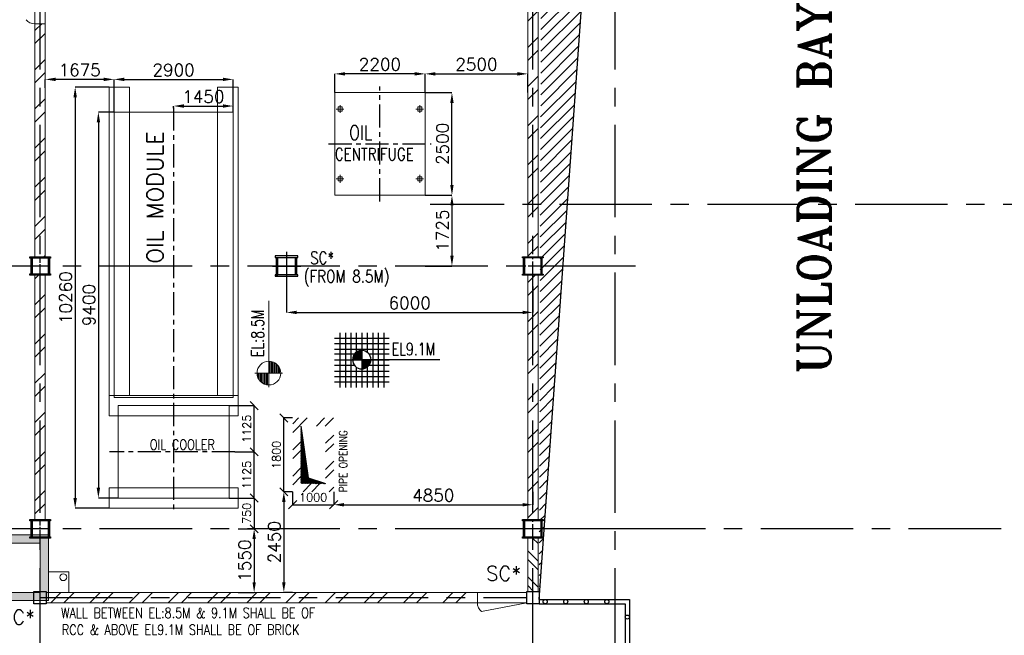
# Model space of a CAD drawing. Header units: inches. Extents: x 0 to 1544102, y 0 to 23144100.
# Tile 46 of 203: x 137339 to 161316, y 114591 to 129586. Entities that reach past the tile are written whole.
import ezdxf

# ---------------------------------------------------------------- set-up
doc = ezdxf.new("R2010")
doc.units = ezdxf.units.IN
doc.header["$LTSCALE"] = 1800
doc.header["$MEASUREMENT"] = 0
doc.linetypes.add('CENTER', pattern=[2, 1.25, -0.25, 0.25, -0.25])
doc.linetypes.add('CENTER2', pattern=[1.125, 0.75, -0.125, 0.125, -0.125])
doc.layers.get('0').update_dxf_attribs({"color": 253})
for name, color, linetype in [('AUX COL', 1, 'Continuous'), ('CEN', 2, 'CENTER'), ('GRID', 251, 'CENTER'), ('OPENING', 40, 'Continuous'), ('STEEL', 231, 'Continuous')]:
    doc.layers.add(name, color=color, linetype=linetype)
for name, color, linetype, lineweight in [('CONCRETE', 145, 'Continuous', 15), ('DIM', 4, 'Continuous', 18), ('EQUIP', 8, 'Continuous', 9), ('TEXT', 3, 'Continuous', 18), ('WALL', 6, 'Continuous', 18)]:
    doc.layers.add(name, color=color, linetype=linetype, lineweight=lineweight)
doc.styles.add('ROMANS', font='romans.shx')
doc.styles.add('ROMANT', font='romant')
doc.styles.get("Standard").update_dxf_attribs({"font": 'arial.ttf'})
doc.dimstyles.new('HALF', dxfattribs={"dimtxt": 200, "dimasz": 200, "dimexe": 0, "dimexo": 0, "dimgap": 80, "dimtad": 1, "dimdec": 0, "dimzin": 0, "dimdsep": 46, "dimtxsty": 'ROMANS', "dimblk": 'OBLIQUE', "dimcen": 0, "dimclrd": 4, "dimclre": 9, "dimclrt": 256, "dimadec": 0, "dimazin": 0, "dimtfac": 0.09, "dimtdec": 0, "dimtix": 1, "dimtofl": 0, "dimtmove": 0, "dimatfit": 3, "dimldrblk": 'DOT', "dimfxl": 1, "dimtolj": 1, "dimtzin": 0, "dimarcsym": 0})
doc.dimstyles.new('STANDARD1', dxfattribs={"dimtxt": 300, "dimasz": 250, "dimexe": 0, "dimexo": 0, "dimgap": 80, "dimtad": 1, "dimdec": 0, "dimzin": 0, "dimdsep": 46, "dimtxsty": 'ROMANS', "dimcen": 0, "dimclrd": 4, "dimclre": 4, "dimclrt": 4, "dimadec": 0, "dimazin": 0, "dimtfac": 0.09, "dimtdec": 0, "dimtix": 1, "dimtofl": 0, "dimtmove": 0, "dimatfit": 3, "dimfxl": 1, "dimtolj": 1, "dimtzin": 0, "dimarcsym": 0})
pattern_1 = [(45, (0, -2662.84), (-477.297, 477.297), []), (45, (318.2, -2662.84), (-477.297, 477.297), [])]

# ---------------------------------------------------------------- blocks, each defined once
blk = doc.blocks.new('*X7')
at = {"color": 0}
for p, q in [((36132, 29350), (36330, 29350)), ((36154, 29375), (36330, 29375)), ((36183, 29400), (36330, 29400)), ((36226, 29425), (36330, 29425)), ((36080, 29200), (36330, 29200)), ((36081, 29225), (36330, 29225)), ((36085, 29250), (36330, 29250)), ((36092, 29275), (36330, 29275)), ((36102, 29300), (36330, 29300)), ((36115, 29325), (36330, 29325))]:
    blk.add_line(p, q, dxfattribs=at)
blk = doc.blocks.new('LL')
for p, q in [((-711, 0), (-711, 423)), ((-1136, 0), (-711, 0)), ((1493, 0), (-711, 0)), ((-711, 0), (-711, -418))]:
    blk.add_line(p, q)
for start, end in [(90, 180), (0, 90), (180, 270), (270, 0)]:
    blk.add_arc((-711, 0), 360, start, end)
at = {"xscale": 1.439999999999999, "yscale": 1.439999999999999, "zscale": 1.439999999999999}
blk.add_blockref('*X7', (-53026, -42044), dxfattribs=at)
at = {"xscale": 1.439999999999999, "yscale": 1.439999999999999, "zscale": 1.439999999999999, "rotation": 180}
blk.add_blockref('*X7', (51604, 42044), dxfattribs=at)
at = {"flags": 4}
blk.add_attdef('LEVEL', (-222, 154), '', height=432, dxfattribs=at)
blk = doc.blocks.new('LEVEL')
at = {"flags": 128}
for points in [[(-667, 524), (667, 524)], [(-533, 658), (-533, -676)], [(-400, 658), (-400, -676)], [(-267, 658), (-267, -676)], [(-267, 658), (-267, -676)], [(-133, 658), (-133, 181)], [(0, 658), (0, -676)], [(0, 658), (0, -676)], [(133, 658), (133, 181)], [(133, 658), (133, 181)], [(267, 658), (267, -676)], [(400, 658), (400, -676)], [(533, 658), (533, -676)], [(-667, 391), (667, 391)], [(-667, 258), (667, 258)], [(0, 0), (0, 264)], [(-667, 142), (-174, 142)], [(-667, 0), (667, 0)], [(-265, 0), (0, 0)], [(-225, 2), (0, 2)], [(-224, 25), (0, 25)], [(-220, 47), (0, 47)], [(-214, 70), (0, 70)], [(-205, 92), (0, 92)], [(-194, 115), (0, 115)], [(-178, 137), (0, 137)], [(-158, 160), (0, 160)], [(-132, 182), (0, 182)], [(-93, 205), (0, 205)], [(1900, 0), (0, 0)], [(0, 0), (0, -261)], [(174, 142), (667, 142)], [(-667, -133), (-181, -133)], [(-133, -181), (-133, -676)], [(225, -2), (0, -2)], [(224, -25), (0, -25)], [(220, -47), (0, -47)], [(214, -70), (0, -70)], [(205, -92), (0, -92)], [(194, -115), (0, -115)], [(178, -137), (0, -137)], [(158, -160), (0, -160)], [(132, -182), (0, -182)], [(93, -205), (0, -205)], [(133, -181), (133, -676)], [(133, -181), (133, -676)], [(181, -133), (667, -133)], [(-667, -276), (667, -276)], [(-667, -409), (667, -409)], [(-667, -542), (667, -542)]]:
    blk.add_lwpolyline(points, dxfattribs=at)
for points in [[(0, 225, 0.414246), (-225, 0)], [(-225, 0, 0.414221), (0, -225)], [(225, 0, 0.414258), (0, 225)], [(0, -225, 0.414246), (225, 0)]]:
    blk.add_lwpolyline(points, format="xyb", dxfattribs=at)
at = {"flags": 4}
blk.add_attdef('LEVEL', (839, 107), '', height=300, dxfattribs=at)
blk = doc.blocks.new('*D183')
at = {"layer": 'DIM', "color": 4, "lineweight": -2, "transparency": 16777216}
for p, q in [((143836, 123240), (143836, 122455)), ((149836, 123083), (149836, 122455)), ((144086, 122455), (149586, 122455))]:
    blk.add_line(p, q, dxfattribs=at)
at = {"layer": 'DIM', "color": 4, "transparency": 16777216}
for points in [[(144086, 122497), (144086, 122414), (143836, 122455)], [(149586, 122497), (149586, 122414), (149836, 122455)]]:
    blk.add_solid(points, dxfattribs=at)
at = {"layer": 'DIM', "color": 4, "transparency": 16777216, "insert": (146836, 122685), "char_height": 300, "attachment_point": 5, "style": 'ROMANS'}
blk.add_mtext('\\A1;6000', dxfattribs=at)
blk = doc.blocks.new('*D144')
at = {"layer": 'DIM', "color": 4, "lineweight": -2, "transparency": 16777216}
for p, q in [((147211, 127810), (147211, 128266)), ((147461, 128266), (149461, 128266)), ((149711, 127810), (149711, 128266))]:
    blk.add_line(p, q, dxfattribs=at)
at = {"layer": 'DIM', "color": 4, "transparency": 16777216}
for points in [[(147461, 128308), (147461, 128224), (147211, 128266)], [(149461, 128308), (149461, 128224), (149711, 128266)]]:
    blk.add_solid(points, dxfattribs=at)
at = {"layer": 'DIM', "color": 4, "transparency": 16777216, "insert": (148461, 128496), "char_height": 300, "attachment_point": 5, "style": 'ROMANS'}
blk.add_mtext('\\A1;2500', dxfattribs=at)
blk = doc.blocks.new('*D184')
at = {"layer": 'DIM', "color": 4, "lineweight": -2, "transparency": 16777216}
for p, q in [((145011, 127810), (145011, 128266)), ((146961, 128266), (145261, 128266)), ((147211, 127810), (147211, 128266))]:
    blk.add_line(p, q, dxfattribs=at)
at = {"layer": 'DIM', "color": 4, "transparency": 16777216}
for points in [[(145261, 128308), (145261, 128225), (145011, 128266)], [(146961, 128308), (146961, 128225), (147211, 128266)]]:
    blk.add_solid(points, dxfattribs=at)
at = {"layer": 'DIM', "color": 4, "transparency": 16777216, "insert": (146111, 128496), "char_height": 300, "attachment_point": 5, "style": 'ROMANS'}
blk.add_mtext('\\A1;2200', dxfattribs=at)
blk = doc.blocks.new('*D145')
at = {"layer": 'DIM', "color": 4, "lineweight": -2, "transparency": 16777216}
for p, q in [((147211, 125310), (147865, 125310)), ((147865, 125060), (147865, 123835)), ((147211, 123585), (147865, 123585))]:
    blk.add_line(p, q, dxfattribs=at)
at = {"layer": 'DIM', "color": 4, "transparency": 16777216}
for points in [[(147823, 125060), (147906, 125060), (147865, 125310)], [(147823, 123835), (147906, 123835), (147865, 123585)]]:
    blk.add_solid(points, dxfattribs=at)
at = {"layer": 'DIM', "color": 4, "transparency": 16777216, "insert": (147635, 124447), "char_height": 300, "attachment_point": 5, "rotation": 90, "style": 'ROMANS'}
blk.add_mtext('\\A1;1725', dxfattribs=at)
blk = doc.blocks.new('*D185')
at = {"layer": 'DIM', "color": 4, "lineweight": -2, "transparency": 16777216}
for p, q in [((139636, 127335), (139636, 128131)), ((139886, 128131), (142286, 128131)), ((142536, 127335), (142536, 128131))]:
    blk.add_line(p, q, dxfattribs=at)
at = {"layer": 'DIM', "color": 4, "transparency": 16777216}
for points in [[(139886, 128173), (139886, 128090), (139636, 128131)], [(142286, 128173), (142286, 128090), (142536, 128131)]]:
    blk.add_solid(points, dxfattribs=at)
at = {"layer": 'DIM', "color": 4, "transparency": 16777216, "insert": (141086, 128361), "char_height": 300, "attachment_point": 5, "style": 'ROMANS'}
blk.add_mtext('\\A1;2900', dxfattribs=at)
blk = doc.blocks.new('*D146')
at = {"layer": 'DIM', "color": 4, "lineweight": -2, "transparency": 16777216}
for p, q in [((137961, 127926), (137961, 128131)), ((139386, 128131), (138211, 128131)), ((139636, 127335), (139636, 128131))]:
    blk.add_line(p, q, dxfattribs=at)
at = {"layer": 'DIM', "color": 4, "transparency": 16777216}
for points in [[(138211, 128173), (138211, 128090), (137961, 128131)], [(139386, 128173), (139386, 128090), (139636, 128131)]]:
    blk.add_solid(points, dxfattribs=at)
at = {"layer": 'DIM', "color": 4, "transparency": 16777216, "insert": (138799, 128361), "char_height": 300, "attachment_point": 5, "style": 'ROMANS'}
blk.add_mtext('\\A1;1675', dxfattribs=at)
blk = doc.blocks.new('*D186')
at = {"layer": 'DIM', "color": 4, "lineweight": -2, "transparency": 16777216}
for p, q in [((141086, 127433), (141086, 127483)), ((141336, 127483), (142286, 127483)), ((142536, 127335), (142536, 127483))]:
    blk.add_line(p, q, dxfattribs=at)
at = {"layer": 'DIM', "color": 4, "transparency": 16777216}
for points in [[(141336, 127525), (141336, 127441), (141086, 127483)], [(142286, 127525), (142286, 127441), (142536, 127483)]]:
    blk.add_solid(points, dxfattribs=at)
at = {"layer": 'DIM', "color": 4, "transparency": 16777216, "insert": (141811, 127713), "char_height": 300, "attachment_point": 5, "style": 'ROMANS'}
blk.add_mtext('\\A1;1450', dxfattribs=at)
blk = doc.blocks.new('*D187')
at = {"layer": 'DIM', "color": 4, "lineweight": -2, "transparency": 16777216}
for p, q in [((139516, 127945), (138690, 127945)), ((138690, 127695), (138690, 117935)), ((139516, 117685), (138690, 117685))]:
    blk.add_line(p, q, dxfattribs=at)
at = {"layer": 'DIM', "color": 4, "transparency": 16777216}
for points in [[(138648, 127695), (138732, 127695), (138690, 127945)], [(138648, 117935), (138732, 117935), (138690, 117685)]]:
    blk.add_solid(points, dxfattribs=at)
at = {"layer": 'DIM', "color": 4, "transparency": 16777216, "insert": (138460, 122815), "char_height": 300, "attachment_point": 5, "rotation": 90, "style": 'ROMANS'}
blk.add_mtext('\\A1;10260', dxfattribs=at)
blk = doc.blocks.new('*D147')
at = {"layer": 'DIM', "color": 4, "lineweight": -2, "transparency": 16777216}
for p, q in [((139636, 127335), (139255, 127335)), ((139255, 127085), (139255, 118185)), ((139736, 117935), (139255, 117935))]:
    blk.add_line(p, q, dxfattribs=at)
at = {"layer": 'DIM', "color": 4, "transparency": 16777216}
for points in [[(139214, 127085), (139297, 127085), (139255, 127335)], [(139214, 118185), (139297, 118185), (139255, 117935)]]:
    blk.add_solid(points, dxfattribs=at)
at = {"layer": 'DIM', "color": 4, "transparency": 16777216, "insert": (139025, 122635), "char_height": 300, "attachment_point": 5, "rotation": 90, "style": 'ROMANS'}
blk.add_mtext('\\A1;9400', dxfattribs=at)
blk = doc.blocks.new('_Oblique')
at = {"color": 0, "linetype": 'ByBlock', "lineweight": -2}
blk.add_line((-0.5, -0.5), (0.5, 0.5), dxfattribs=at)
blk = doc.blocks.new('*D148')
at = {"layer": 'DIM', "color": 9, "lineweight": -2, "transparency": 16777216}
for p, q in [((142436, 117935), (143048, 117935)), ((142656, 117185), (143048, 117185))]:
    blk.add_line(p, q, dxfattribs=at)
at = {"layer": 'DIM', "color": 4, "lineweight": -2, "transparency": 16777216}
blk.add_line((143048, 117935), (143048, 117185), dxfattribs=at)
at = {"layer": 'DIM', "color": 4, "lineweight": -2, "transparency": 16777216, "xscale": 200, "yscale": 200, "zscale": 200}
for p, rotation in [((143048, 117935), 90), ((143048, 117185), 270)]:
    blk.add_blockref('_Oblique', p, dxfattribs=dict(at, rotation=rotation))
at = {"layer": 'DIM', "transparency": 16777216, "insert": (142868, 117560), "char_height": 200, "attachment_point": 5, "rotation": 90, "style": 'ROMANS'}
blk.add_mtext('\\A1;750', dxfattribs=at)
blk = doc.blocks.new('_Dot')
at = {"color": 0, "linetype": 'ByBlock', "lineweight": -2}
blk.add_line((-0.5, 0), (-1, 0), dxfattribs=at)
at = {"color": 0, "linetype": 'ByBlock', "const_width": 0.5}
blk.add_lwpolyline([(-0.25, 0, 1), (0.25, 0, 1)], format="xyb", close=True, dxfattribs=at)
blk = doc.blocks.new('*D188')
at = {"layer": 'DIM', "color": 9, "lineweight": -2, "transparency": 16777216}
for p, q in [((142579, 119060), (143048, 119060)), ((142436, 117935), (143048, 117935))]:
    blk.add_line(p, q, dxfattribs=at)
at = {"layer": 'DIM', "color": 4, "lineweight": -2, "transparency": 16777216}
blk.add_line((143048, 117935), (143048, 119060), dxfattribs=at)
at = {"layer": 'DIM', "color": 4, "lineweight": -2, "transparency": 16777216, "xscale": 200, "yscale": 200, "zscale": 200}
for p, rotation in [((143048, 119060), 90), ((143048, 117935), 270)]:
    blk.add_blockref('_Oblique', p, dxfattribs=dict(at, rotation=rotation))
at = {"layer": 'DIM', "transparency": 16777216, "insert": (142868, 118497), "char_height": 200, "attachment_point": 5, "rotation": 90, "style": 'ROMANS'}
blk.add_mtext('\\A1;1125', dxfattribs=at)
blk = doc.blocks.new('*D149')
at = {"layer": 'DIM', "color": 9, "lineweight": -2, "transparency": 16777216}
for p, q in [((142436, 120185), (143048, 120185)), ((142579, 119060), (143048, 119060))]:
    blk.add_line(p, q, dxfattribs=at)
at = {"layer": 'DIM', "color": 4, "lineweight": -2, "transparency": 16777216}
blk.add_line((143048, 119060), (143048, 120185), dxfattribs=at)
at = {"layer": 'DIM', "color": 4, "lineweight": -2, "transparency": 16777216, "xscale": 200, "yscale": 200, "zscale": 200}
for p, rotation in [((143048, 120185), 90), ((143048, 119060), 270)]:
    blk.add_blockref('_Oblique', p, dxfattribs=dict(at, rotation=rotation))
at = {"layer": 'DIM', "transparency": 16777216, "insert": (142868, 119622), "char_height": 200, "attachment_point": 5, "rotation": 90, "style": 'ROMANS'}
blk.add_mtext('\\A1;1125', dxfattribs=at)
blk = doc.blocks.new('*D150')
at = {"layer": 'DIM', "color": 4, "lineweight": -2, "transparency": 16777216}
for p, q in [((142656, 117185), (143048, 117185)), ((143048, 116935), (143048, 115885)), ((142656, 115635), (143048, 115635))]:
    blk.add_line(p, q, dxfattribs=at)
at = {"layer": 'DIM', "color": 4, "transparency": 16777216}
for points in [[(143007, 116935), (143090, 116935), (143048, 117185)], [(143007, 115885), (143090, 115885), (143048, 115635)]]:
    blk.add_solid(points, dxfattribs=at)
at = {"layer": 'DIM', "color": 4, "transparency": 16777216, "insert": (142818, 116410), "char_height": 300, "attachment_point": 5, "rotation": 90, "style": 'ROMANS'}
blk.add_mtext('\\A1;1550', dxfattribs=at)
blk = doc.blocks.new('*D189')
at = {"layer": 'DIM', "color": 4, "lineweight": -2, "transparency": 16777216}
for p, q in [((143986, 118085), (143771, 118085)), ((143771, 117835), (143771, 115885)), ((143986, 115635), (143771, 115635))]:
    blk.add_line(p, q, dxfattribs=at)
at = {"layer": 'DIM', "color": 4, "transparency": 16777216}
for points in [[(143729, 117835), (143813, 117835), (143771, 118085)], [(143729, 115885), (143813, 115885), (143771, 115635)]]:
    blk.add_solid(points, dxfattribs=at)
at = {"layer": 'DIM', "color": 4, "transparency": 16777216, "insert": (143541, 116860), "char_height": 300, "attachment_point": 5, "rotation": 90, "style": 'ROMANS'}
blk.add_mtext('\\A1;2450', dxfattribs=at)
blk = doc.blocks.new('*D190')
at = {"layer": 'DIM', "color": 4, "lineweight": -2, "transparency": 16777216}
for p, q in [((144986, 118085), (144986, 117771)), ((149836, 118085), (149836, 117771)), ((145236, 117771), (149586, 117771))]:
    blk.add_line(p, q, dxfattribs=at)
at = {"layer": 'DIM', "color": 4, "transparency": 16777216}
for points in [[(145236, 117813), (145236, 117729), (144986, 117771)], [(149586, 117813), (149586, 117729), (149836, 117771)]]:
    blk.add_solid(points, dxfattribs=at)
at = {"layer": 'DIM', "color": 4, "transparency": 16777216, "insert": (147411, 118001), "char_height": 300, "attachment_point": 5, "style": 'ROMANS'}
blk.add_mtext('\\A1;4850', dxfattribs=at)
blk = doc.blocks.new('*D151')
at = {"layer": 'DIM', "color": 9, "lineweight": -2, "transparency": 16777216}
for p, q in [((143986, 118085), (143986, 117771)), ((144986, 118085), (144986, 117771))]:
    blk.add_line(p, q, dxfattribs=at)
at = {"layer": 'DIM', "color": 4, "lineweight": -2, "transparency": 16777216}
blk.add_line((143986, 117771), (144986, 117771), dxfattribs=at)
at = {"layer": 'DIM', "color": 4, "lineweight": -2, "transparency": 16777216, "xscale": 200, "yscale": 200, "zscale": 200, "rotation": 180}
blk.add_blockref('_Oblique', (143986, 117771), dxfattribs=at)
at = {"layer": 'DIM', "color": 4, "lineweight": -2, "transparency": 16777216, "xscale": 200, "yscale": 200, "zscale": 200}
blk.add_blockref('_Oblique', (144986, 117771), dxfattribs=at)
at = {"layer": 'DIM', "transparency": 16777216, "insert": (144486, 117951), "char_height": 200, "attachment_point": 5, "style": 'ROMANS'}
blk.add_mtext('\\A1;1000', dxfattribs=at)
blk = doc.blocks.new('*D191')
at = {"layer": 'DIM', "color": 9, "lineweight": -2, "transparency": 16777216}
for p, q in [((143986, 119885), (143771, 119885)), ((143986, 118085), (143771, 118085))]:
    blk.add_line(p, q, dxfattribs=at)
at = {"layer": 'DIM', "color": 4, "lineweight": -2, "transparency": 16777216}
blk.add_line((143771, 118085), (143771, 119885), dxfattribs=at)
at = {"layer": 'DIM', "color": 4, "lineweight": -2, "transparency": 16777216, "xscale": 200, "yscale": 200, "zscale": 200}
for p, rotation in [((143771, 119885), 90), ((143771, 118085), 270)]:
    blk.add_blockref('_Oblique', p, dxfattribs=dict(at, rotation=rotation))
at = {"layer": 'DIM', "transparency": 16777216, "insert": (143591, 118985), "char_height": 200, "attachment_point": 5, "rotation": 90, "style": 'ROMANS'}
blk.add_mtext('\\A1;1800', dxfattribs=at)
blk = doc.blocks.new('*D152')
at = {"layer": 'DIM', "color": 4, "lineweight": -2, "transparency": 16777216}
for p, q in [((147211, 127810), (147865, 127810)), ((147865, 125560), (147865, 127560)), ((147211, 125310), (147865, 125310))]:
    blk.add_line(p, q, dxfattribs=at)
at = {"layer": 'DIM', "color": 4, "transparency": 16777216}
for points in [[(147823, 127560), (147906, 127560), (147865, 127810)], [(147823, 125560), (147906, 125560), (147865, 125310)]]:
    blk.add_solid(points, dxfattribs=at)
at = {"layer": 'DIM', "color": 4, "transparency": 16777216, "insert": (147635, 126560), "char_height": 300, "attachment_point": 5, "rotation": 90, "style": 'ROMANS'}
blk.add_mtext('\\A1;2500', dxfattribs=at)
blk = doc.blocks.new('AUX COLUMNS')
at = {"color": 2, "linetype": 'CENTER2', "ltscale": 0.15}
for p, q in [((-130038, 58190), (-130038, 58640)), ((-129813, 58415), (-130263, 58415)), ((-130038, 51790), (-130038, 52240)), ((-129813, 52015), (-130263, 52015))]:
    blk.add_line(p, q, dxfattribs=at)
at = {"color": 2, "linetype": 'CENTER2', "ltscale": 0.25}
for p, q in [((-118038, 58190), (-118038, 58640)), ((-117813, 58415), (-118263, 58415)), ((-118038, 51790), (-118038, 52240)), ((-117813, 52015), (-118263, 52015))]:
    blk.add_line(p, q, dxfattribs=at)
at = {"layer": 'AUX COL'}
for p, q in [((-130263, 58608), (-130263, 58222)), ((-130235, 58608), (-130235, 58222)), ((-129841, 58608), (-129841, 58222)), ((-129813, 58608), (-129813, 58222)), ((-118263, 58218), (-118263, 58612)), ((-118238, 58218), (-118238, 58612)), ((-117838, 58218), (-117838, 58612)), ((-117813, 58218), (-117813, 58612)), ((-130263, 52208), (-130263, 51822)), ((-130235, 52208), (-130235, 51822)), ((-129841, 52208), (-129841, 51822)), ((-129813, 52208), (-129813, 51822)), ((-118263, 51818), (-118263, 52212)), ((-118238, 51818), (-118238, 52212)), ((-117838, 51818), (-117838, 52212)), ((-117813, 51818), (-117813, 52212))]:
    blk.add_line(p, q, dxfattribs=at)
for points in [[(-130288, 58640), (-129788, 58640), (-129788, 58608), (-130288, 58608)], [(-118288, 58640), (-117788, 58640), (-117788, 58612), (-118288, 58612)], [(-130288, 58222), (-129788, 58222), (-129788, 58190), (-130288, 58190)], [(-118288, 58218), (-117788, 58218), (-117788, 58190), (-118288, 58190)], [(-130288, 52240), (-129788, 52240), (-129788, 52208), (-130288, 52208)], [(-118288, 52240), (-117788, 52240), (-117788, 52212), (-118288, 52212)], [(-130288, 51822), (-129788, 51822), (-129788, 51790), (-130288, 51790)], [(-118288, 51818), (-117788, 51818), (-117788, 51790), (-118288, 51790)]]:
    blk.add_lwpolyline(points, close=True, dxfattribs=at)
at = {"layer": 'GRID'}
for p, q in [((-136838, 59915), (-243038, 59915)), ((-115538, 58415), (-139738, 58415)), ((-171538, 52015), (-243038, 52015)), ((-115538, 52015), (-139738, 52015))]:
    blk.add_line(p, q, dxfattribs=at)

msp = doc.modelspace()

# ---------------------------------------------------------------- hatches: boundary and pattern name
h = msp.add_hatch()
h.set_pattern_fill('ANSI32', color=256, scale=1800, style=0)
h.set_pattern_definition(pattern_1)
edge = h.paths.add_edge_path()
edge.add_line((149711.2, 123824.89), (149711.2, 130824.89))
edge.add_line((149961.2, 130824.89), (149961.2, 123824.89))
h = msp.add_hatch()
h.set_pattern_fill('ANSI32', color=256, scale=1800, style=0)
h.set_pattern_definition(pattern_1)
edge = h.paths.add_edge_path()
edge.add_line((137711.2, 123809.89), (137711.2, 129486.06))
edge.add_line((137961.2, 129486.06), (137961.2, 123809.89))
h = msp.add_hatch()
h.set_pattern_fill('ANSI32', color=256, scale=1800, style=0)
h.set_pattern_definition(pattern_1)
edge = h.paths.add_edge_path()
edge.add_line((137711.2, 117409.89), (137711.2, 123359.89))
edge.add_line((137961.2, 123359.89), (137961.2, 117409.89))
h = msp.add_hatch()
h.set_pattern_fill('ANSI32', color=256, scale=1800, style=0)
h.set_pattern_definition(pattern_1)
edge = h.paths.add_edge_path()
edge.add_line((149711.2, 117409.89), (149711.2, 123359.89))
edge.add_line((149961.2, 123359.89), (149961.2, 117409.89))
h = msp.add_hatch()
h.set_pattern_fill('ANSI32', color=256, scale=1800, style=0)
h.set_pattern_definition(pattern_1)
h.paths.add_polyline_path([(137986.2, 115634.89), (137986.2, 115384.89), (148487.37, 115384.89), (148487.37, 115634.89)])
at = {"layer": 'CONCRETE'}
h = msp.add_hatch(dxfattribs=at)
h.set_pattern_fill('AR-CONC', color=256, scale=75, style=0)
h.set_pattern_definition([(50, (7746.85, 71898.76), (537.9451, -47.0641), [56.25, -618.75]), (355, (7746.85, 71898.76), (-104.0635, 564.144), [45, -495]), (100.4514, (7791.7, 71894.84), (433.882, 517.0797), [47.8051, -525.8566]), (46.1842, (7746.85, 72048.76), (800.4308, -124.1393), [84.375, -928.125]), (96.6356, (7813.55, 72038.4), (700.997, 730.5884), [71.7077, -788.7847]), (351.1842, (7746.85, 72048.8), (700.9965, 730.589), [67.5, -742.5]), (21, (7821.85, 72011.26), (447.6803, -301.9642), [56.25, -618.75]), (326, (7821.85, 72011.26), (182.4865, 543.8625), [45, -495]), (71.4514, (7859.16, 71986.1), (630.167, 241.8979), [47.8051, -525.8566]), (37.5, (7746.85, 71898.76), (9.1199, 249.6704), [0, -489, 0, -502.5, 0, -496.875]), (7.5, (7746.85, 71898.76), (197.30215, 295.8088), [0, -286.5, 0, -477.75, 0, -189.375]), (327.5, (7579.6, 71898.76), (400.36683, -16.91615), [0, -187.5, 0, -585, 0, -776.25]), (317.5, (7504.6, 71898.76), (437.3896, 75.0787), [0, -243.75, 0, -388.5, 0, -551.25])])
h.paths.add_polyline_path([(102864.52, 117885.31), (102734.78, 117732.21), (103632.1, 116834.89), (137836.2, 116834.89), (137836.2, 115634.89), (102303.67, 115634.89), (101437.42, 116201.14), (101307.68, 116048.04), (102220.83, 115434.89), (138036.2, 115434.89), (138036.2, 117034.89), (103714.94, 117034.89)])
at = {"layer": 'OPENING'}
h = msp.add_hatch(dxfattribs=at)
h.set_pattern_fill('ANSI31', color=8, scale=1500, style=0)
h.set_pattern_definition([(45, (110742.45, 55057.26), (-132.58252, 132.58252), [])])
h.paths.add_polyline_path([(150061.2, 138109.89), (149986.2, 115459.89), (151511.6, 136811.49), (162121.2, 138109.89)])
h = msp.add_hatch(dxfattribs=at)
h.set_pattern_fill('ANSI31', color=8, scale=100, style=0)
h.set_pattern_definition([(45, (-1216822.94, -281381.549), (-8.83883476, 8.83883476), [])])
h.paths.add_polyline_path([(144362.41, 118426.52), (144186.2, 119684.89), (144186.2, 118284.89), (144786.2, 118284.89)])
at = {"layer": 'WALL'}
h = msp.add_hatch(dxfattribs=at)
h.set_pattern_fill('ANSI32', color=256, scale=1200, style=0)
h.set_pattern_definition([(45, (-1216822.94, -281381.55), (-318.19805, 318.19805), []), (45, (-1216610.8, -281381.55), (-318.19805, 318.19805), [])])
h.paths.add_polyline_path([(144986.2, 119884.89), (143986.2, 119884.89), (143986.2, 118084.89), (144986.2, 118084.89)])
h.paths.add_polyline_path([(144786.2, 119684.89), (144786.2, 118284.89), (144186.2, 118284.89), (144186.2, 119684.89)], flags=16)
h = msp.add_hatch(dxfattribs=at)
h.set_pattern_fill('ANSI32', color=256, scale=1200, angle=-90, style=0)
h.set_pattern_definition([(315, (-245809.56, 1471220), (318.19805, 318.19805), []), (315, (-245809.56, 1471007.87), (318.19805, 318.19805), [])])
h.paths.add_polyline_path([(149711.2, 115659.89), (149961.2, 115659.89), (149961.2, 116959.89), (149711.2, 116959.89)])

# ---------------------------------------------------------------- linework, layer by layer
at = {"layer": 'AUX COL'}
for p, q in [((143586.2, 123794.89), (143626.2, 123794.89)), ((144046.2, 123794.89), (144086.2, 123794.89)), ((143586.2, 123374.89), (143626.2, 123374.89)), ((144086.2, 123374.89), (144046.2, 123374.89))]:
    msp.add_line(p, q, dxfattribs=at)
at = {"layer": 'AUX COL', "flags": 128}
for points in [[(144111.2, 123334.89), (144111.2, 123374.89), (144086.2, 123374.89), (144086.2, 123794.89), (144111.2, 123794.89), (144111.2, 123834.89), (143836.2, 123834.89), (143561.2, 123834.89), (143561.2, 123794.89), (143586.2, 123794.89), (143586.2, 123374.89), (143561.2, 123374.89), (143561.2, 123334.89)], [(143626.2, 123374.89), (143626.2, 123794.89), (144046.2, 123794.89), (144046.2, 123374.89)]]:
    msp.add_lwpolyline(points, close=True, dxfattribs=at)
at = {"layer": 'AUX COL'}
for points in [[(137986.2, 115359.89), (137686.2, 115359.89), (137686.2, 115659.89), (137986.2, 115659.89)], [(149986.2, 115359.89), (149686.2, 115359.89), (149686.2, 115659.89), (149986.2, 115659.89)]]:
    msp.add_lwpolyline(points, close=True, dxfattribs=at)
at = {"layer": 'CEN', "ltscale": 0.25}
for p, q in [((146111.2, 125159.89), (146111.2, 127959.89)), ((141086.2, 127450.24), (141086.2, 117613.07)), ((144861.2, 126559.89), (147361.2, 126559.89)), ((142578.89, 119059.89), (139527.07, 119059.89))]:
    msp.add_line(p, q, dxfattribs=at)
at = {"layer": 'CEN'}
for p, q in [((143836.2, 123930.02), (143836.2, 123239.76)), ((143491.07, 123584.89), (144181.33, 123584.89)), ((137836.2, 115509.89), (149686.2, 115509.89))]:
    msp.add_line(p, q, dxfattribs=at)
at = {"layer": 'CONCRETE'}
msp.add_lwpolyline([(102864.52, 117885.31), (102734.78, 117732.21), (103632.1, 116834.89), (137836.2, 116834.89), (137836.2, 115634.89), (102303.67, 115634.89), (101437.42, 116201.14), (101307.68, 116048.04), (102220.83, 115434.89), (138036.2, 115434.89), (138036.2, 117034.89), (103714.94, 117034.89), (102864.52, 117885.31)], dxfattribs=at)
at = {"layer": 'EQUIP'}
for p, q in [((145011.2, 127809.89), (147211.2, 127809.89)), ((145011.2, 127809.89), (145011.2, 125309.89)), ((147211.2, 127809.89), (147211.2, 125309.89)), ((145046.2, 127409.89), (145236.2, 127409.89)), ((145141.2, 127504.89), (145141.2, 127314.89)), ((146986.2, 127409.89), (147176.2, 127409.89)), ((147081.2, 127504.89), (147081.2, 127314.89)), ((145046.2, 125709.89), (145236.2, 125709.89)), ((145141.2, 125804.89), (145141.2, 125614.89)), ((146986.2, 125709.89), (147176.2, 125709.89)), ((147081.2, 125804.89), (147081.2, 125614.89)), ((145011.2, 125309.89), (147211.2, 125309.89))]:
    msp.add_line(p, q, dxfattribs=at)
for points in [[(140016.2, 127944.89), (139516.2, 127944.89), (139516.2, 120434.89), (140016.2, 120434.89)], [(142156.2, 127944.89), (142656.2, 127944.89), (142656.2, 120434.89), (142156.2, 120434.89)], [(139636.2, 127334.89), (139636.2, 120384.89), (142536.2, 120384.89), (142536.2, 127334.89)], [(145091.2, 127359.89), (145191.2, 127359.89), (145191.2, 127459.89), (145091.2, 127459.89)], [(147031.2, 127359.89), (147131.2, 127359.89), (147131.2, 127459.89), (147031.2, 127459.89)], [(145091.2, 125659.89), (145191.2, 125659.89), (145191.2, 125759.89), (145091.2, 125759.89)], [(147031.2, 125659.89), (147131.2, 125659.89), (147131.2, 125759.89), (147031.2, 125759.89)], [(142656.2, 119934.89), (139516.2, 119934.89), (139516.2, 120434.89), (142656.2, 120434.89)], [(139736.2, 120184.89), (142436.2, 120184.89), (142436.2, 117934.89), (139736.2, 117934.89)], [(142656.2, 117684.89), (139516.2, 117684.89), (139516.2, 118184.89), (142656.2, 118184.89)], [(138036.2, 115634.89), (138536.2, 115634.89), (138536.2, 116134.89), (138036.2, 116134.89)]]:
    msp.add_lwpolyline(points, close=True, dxfattribs=at)
msp.add_circle((138401.11, 116006.34), 84.13, dxfattribs=at)
at = {"layer": 'GRID'}
for p, q in [((151836.2, 103174.13), (151836.2, 168584.89)), ((137836.2, 103174.13), (137836.2, 157584.89)), ((149836.2, 103174.13), (149836.2, 157584.89))]:
    msp.add_line(p, q, dxfattribs=at)
at = {"layer": 'OPENING'}
for p, q in [((144186.2, 119684.89), (144362.41, 118426.52)), ((144362.41, 118426.52), (144786.2, 118284.89)), ((149986.2, 115459.89), (152186.2, 115459.89)), ((149986.2, 115359.89), (152086.2, 115359.89)), ((152086.2, 115359.89), (152086.2, 113784.89)), ((152186.2, 115459.89), (152186.2, 113884.89))]:
    msp.add_line(p, q, dxfattribs=at)
msp.add_lwpolyline([(149986.2, 115459.89), (151511.6, 136811.49), (162121.2, 138109.89)], dxfattribs=at)
for centre in [(150136.2, 115409.89), (150636.2, 115409.89), (151136.2, 115409.89), (151636.2, 115409.89), (152136.2, 115034.89)]:
    msp.add_circle(centre, 50, dxfattribs=at)
at = {"layer": 'WALL'}
for p, q in [((137711.2, 123809.89), (137711.2, 130834.89)), ((137961.2, 130834.89), (137961.2, 123809.89)), ((149711.2, 123809.89), (149711.2, 130859.89)), ((149961.2, 130859.89), (149961.2, 123809.89)), ((137961.2, 129486.06), (137711.2, 129486.06)), ((137711.2, 117409.89), (137711.2, 123359.89)), ((137961.2, 123359.89), (137961.2, 117409.89)), ((149711.2, 117409.89), (149711.2, 123359.89)), ((149961.2, 123359.89), (149961.2, 117409.89)), ((149711.2, 116959.89), (149711.2, 115659.89)), ((149961.2, 116959.89), (149961.2, 115659.89)), ((137986.2, 115634.89), (149686.2, 115634.89)), ((148487.37, 115634.89), (148487.37, 115384.89)), ((137986.2, 115384.89), (149686.2, 115384.89)), ((148586.89, 115167.16), (149686.2, 115384.89))]:
    msp.add_line(p, q, dxfattribs=at)
for centre, start, end in [((137693.64, 129735.58), 216.847404, 274.0256), ((148736.89, 115367.33), 175.9744, 233.152596)]:
    msp.add_arc(centre, 250.14, start, end, dxfattribs=at)

# ---------------------------------------------------------------- block references
msp.add_blockref('AUX COLUMNS', (267874.01, 65169.86))
at = {"layer": 'AUX COL'}
msp.add_blockref('AUX COLUMNS', (390374.01, 65169.86), dxfattribs=at)
at = {"layer": 'STEEL'}
ref = msp.add_blockref('LEVEL', (145669.47, 121304.16), dxfattribs=at)
ref.add_attrib('LEVEL', 'EL9.1M', (146396.98, 121411.23), dxfattribs={"layer": '0', "color": 3, "height": 300, "style": 'ROMANS', "width": 0.75, "flags": 4})
at = {"layer": 'TEXT'}
ref = msp.add_blockref('LL', (143406.73, 121545.98), dxfattribs=dict(at, xscale=0.8, yscale=0.8, zscale=0.8, rotation=90))
ref.add_attrib('LEVEL', 'EL:8.5M', (143283.38, 121368.59), dxfattribs={"layer": '0', "height": 300, "rotation": 90, "style": 'ROMANS', "width": 0.75, "flags": 4})

# ---------------------------------------------------------------- texts
at = {"layer": 'TEXT', "color": 3, "style": 'ROMANT'}
msp.add_text('UNLOADING BAY', height=800, rotation=90, dxfattribs=at).set_placement((157086.2, 120954.7))
at = {"layer": 'TEXT', "color": 3, "style": 'ROMANS', "width": 0.8}
for s, height, p in [('OIL', 350, (145361.2, 126659.89)), ('CENTRIFUGE', 300, (145011.2, 126159.89)), ('SC*', 300, (144412.15, 123634.89)), ('(FROM 8.5M)', 300, (144254.64, 123184.89)), ('OIL COOLER', 250, (140506.31, 119109.89)), ('WALL BETWEEN EL:8.5M & 9.1M SHALL BE OF  ', 250, (138346.97, 115010.68)), ('RCC & ABOVE EL9.1M SHALL BE OF BRICK', 250, (138365.49, 114601.63))]:
    msp.add_text(s, height=height, dxfattribs=at).set_placement(p)
msp.add_text('PIPE OPENING', height=200, rotation=90, dxfattribs=at).set_placement((145314.62, 118077.92))
at = {"layer": 'TEXT', "color": 3, "style": 'ROMANS'}
for p in [(148696.96, 115921.68), (136858.42, 114857.96)]:
    msp.add_text('SC*', height=350, dxfattribs=at).set_placement(p)
at = {"layer": 'TEXT', "color": 3, "insert": (140636.2, 123644.89), "char_height": 400, "attachment_point": 4, "rotation": 90, "style": 'ROMANS'}
msp.add_mtext('\\A1;OIL MODULE', dxfattribs=at)

# ---------------------------------------------------------------- dimensions: what is measured, and where the dimension line sits
at = {"layer": 'DIM'}
for base, p1, p2, dimstyle, picture, middle in [((137961.2, 128131.39), (139636.2, 127334.89), (137961.2, 127925.83), 'STANDARD1', '*D146', (138798.7, 128361.39)), ((142536.2, 128131.39), (139636.2, 127334.89), (142536.2, 127334.89), 'STANDARD1', '*D185', (141086.2, 128361.39)), ((145011.2, 128266.39), (147211.2, 127809.89), (145011.2, 127809.89), 'STANDARD1', '*D184', (146111.2, 128496.39)), ((149711.2, 128266.12), (147211.2, 127809.89), (149711.2, 127809.89), 'STANDARD1', '*D144', (148461.2, 128496.12)), ((142536.2, 127482.85), (141086.2, 127433.41), (142536.2, 127334.89), 'STANDARD1', '*D186', (141811.2, 127712.85)), ((149836.2, 122455.31), (143836.2, 123239.76), (149836.2, 123083.47), 'STANDARD1', '*D183', (146836.2, 122685.31)), ((144986.2, 117770.85), (143986.2, 118084.89), (144986.2, 118084.89), 'HALF', '*D151', (144486.2, 117950.85)), ((149836.2, 117770.85), (144986.2, 118084.89), (149836.2, 118084.89), 'STANDARD1', '*D190', (147411.2, 118000.85))]:
    dim = msp.add_linear_dim(base=base, p1=p1, p2=p2, dimstyle=dimstyle, dxfattribs=at)
    dim.commit()
    dim.dimension.update_dxf_attribs({"geometry": picture, "text_midpoint": middle})
for base, p1, p2, dimstyle, picture, middle in [((138690.06, 117684.89), (139516.2, 127944.89), (139516.2, 117684.89), 'STANDARD1', '*D187', (138460.06, 122814.89)), ((147864.69, 127809.89), (147211.2, 125309.89), (147211.2, 127809.89), 'STANDARD1', '*D152', (147634.69, 126559.89)), ((139255.22, 117934.89), (139636.2, 127334.89), (139736.2, 117934.89), 'STANDARD1', '*D147', (139025.22, 122634.89)), ((147864.69, 123584.89), (147211.2, 125309.89), (147211.2, 123584.89), 'STANDARD1', '*D145', (147634.69, 124447.39)), ((143048.3, 120184.89), (142578.89, 119059.89), (142436.2, 120184.89), 'HALF', '*D149', (142868.3, 119622.39)), ((143771.06, 119884.89), (143986.2, 118084.89), (143986.2, 119884.89), 'HALF', '*D191', (143591.06, 118984.89)), ((143048.3, 119059.89), (142436.2, 117934.89), (142578.89, 119059.89), 'HALF', '*D188', (142868.3, 118497.39)), ((143048.3, 117184.89), (142436.2, 117934.89), (142656.2, 117184.89), 'HALF', '*D148', (142868.3, 117559.89)), ((143771.06, 115634.89), (143986.2, 118084.89), (143986.2, 115634.89), 'STANDARD1', '*D189', (143541.06, 116859.89)), ((143048.3, 115634.89), (142656.2, 117184.89), (142656.2, 115634.89), 'STANDARD1', '*D150', (142818.3, 116409.89))]:
    dim = msp.add_linear_dim(base=base, p1=p1, p2=p2, angle=90, dimstyle=dimstyle, dxfattribs=at)
    dim.commit()
    dim.dimension.update_dxf_attribs({"geometry": picture, "text_midpoint": middle})

doc.saveas('drawing.dxf')
